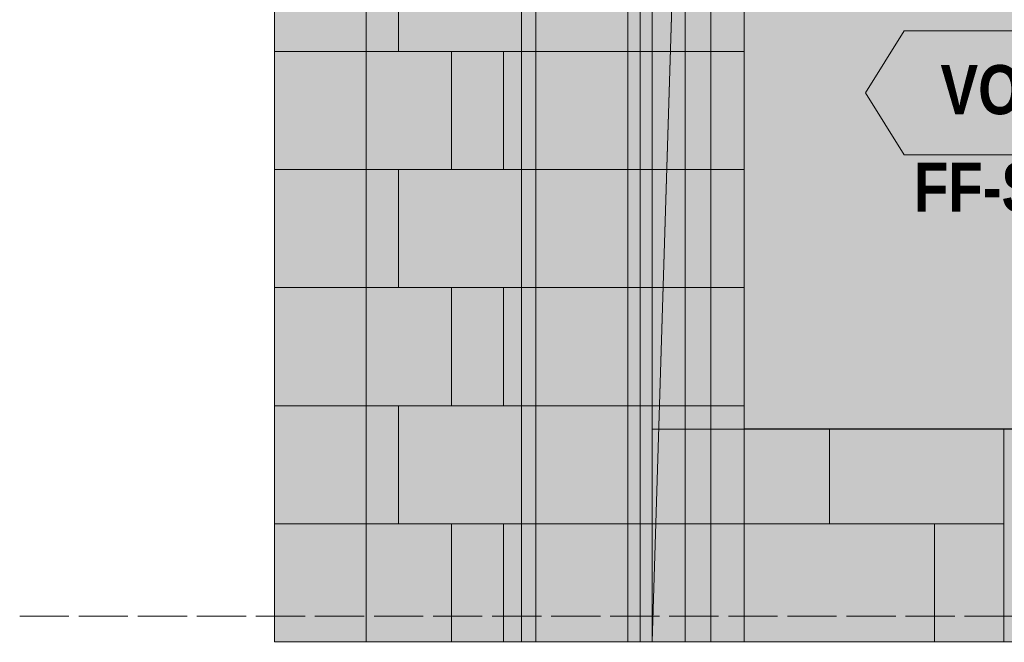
# Model space of a CAD drawing. Header units: millimetres. Extents: x 17 to 413, y 4 to 292.
# Tile 3 of 256: x 46 to 71, y 77 to 93. Entities that reach past the tile are written whole.
import ezdxf
from ezdxf.enums import TextEntityAlignment as Align

# ---------------------------------------------------------------- set-up
doc = ezdxf.new("R2010")
doc.units = ezdxf.units.MM
doc.linetypes.add('DASHED', pattern=[1.524, 1.27, -0.254])
for name, color, linetype in [('FILL-C_9EB2DB', 7, 'Continuous'), ('FILL-EPS', 7, 'Continuous'), ('FILL-WHITE', 7, 'Continuous'), ('LINE-C_2E8C94', 7, 'Continuous'), ('LINE-C_337880', 7, 'Continuous'), ('LINE-INK', 7, 'Continuous'), ('LINE-STEEL', 7, 'Continuous'), ('LINE-STEEL-DASH', 7, 'DASHED'), ('LINE-TEAL_DK', 7, 'Continuous'), ('TEXT-C_9E1A1A', 7, 'Continuous'), ('TEXT-TEAL_DK', 7, 'Continuous')]:
    doc.layers.add(name, color=color, linetype=linetype)
doc.styles.add('OpenSansCondensed-Bold', font='OpenSansCondensed-Bold.ttf')

msp = doc.modelspace()

# ---------------------------------------------------------------- hatches: boundary and pattern name
at = {"layer": 'FILL-C_9EB2DB', "true_color": 0x9eb2db}
h = msp.add_hatch(color=9, dxfattribs=at)
h.dxf.hatch_style = 1
h.paths.add_polyline_path([(62.928, 96.383), (63.595, 96.383), (63.595, 76.732), (62.928, 76.732)])
h = msp.add_hatch(color=9, dxfattribs=at)
h.dxf.hatch_style = 1
h.paths.add_polyline_path([(62.928, 76.732), (62.928, 96.383), (63.595, 96.383), (63.595, 76.732)])
at = {"layer": 'FILL-EPS', "true_color": 0xccffff}
h = msp.add_hatch(color=7, dxfattribs=at)
h.dxf.hatch_style = 1
h.paths.add_polyline_path([(52.331, 101.116), (54.703, 101.116), (54.703, 76.732), (52.331, 76.732)])
h = msp.add_hatch(color=7, dxfattribs=at)
h.dxf.hatch_style = 1
h.paths.add_polyline_path([(52.331, 101.116), (54.703, 101.116), (54.703, 99.741), (54.702, 99.741), (53.008, 99.741), (53.008, 98.724), (54.702, 98.724), (54.703, 98.734), (54.703, 98.734), (54.703, 76.732), (54.702, 76.732), (52.331, 76.732)])
h = msp.add_hatch(color=7, dxfattribs=at)
h.dxf.hatch_style = 1
h.paths.add_polyline_path([(52.331, 101.116), (54.702, 101.116), (54.702, 99.741), (53.008, 99.741), (53.008, 98.724), (54.702, 98.724), (54.702, 76.732), (52.331, 76.732)])
h = msp.add_hatch(color=7, dxfattribs=at)
h.dxf.hatch_style = 1
h.paths.add_polyline_path([(52.331, 101.116), (54.702, 101.116), (54.702, 99.741), (53.008, 99.741), (53.008, 98.724), (54.702, 98.724), (54.702, 76.732), (52.331, 76.732)])
h = msp.add_hatch(color=7, dxfattribs=at)
h.dxf.hatch_style = 1
h.paths.add_polyline_path([(52.331, 101.116), (54.702, 101.116), (54.703, 101.116), (54.703, 99.741), (53.008, 99.741), (53.008, 98.724), (54.702, 98.724), (54.703, 98.724), (54.703, 76.732), (54.703, 76.732), (54.703, 76.722), (54.703, 76.722), (54.703, 76.722), (54.703, 76.722), (54.702, 76.732), (52.331, 76.732)])
h = msp.add_hatch(color=7, dxfattribs=at)
h.dxf.hatch_style = 1
h.paths.add_polyline_path([(52.331, 76.732), (52.331, 101.116), (54.703, 101.116), (54.703, 76.732)])
h = msp.add_hatch(color=7, dxfattribs=at)
h.dxf.hatch_style = 1
h.paths.add_polyline_path([(54.703, 101.116), (93.581, 101.116), (93.581, 76.732), (88.782, 76.732), (88.782, 96.236), (58.712, 96.236), (58.712, 76.732), (54.703, 76.732)])
h = msp.add_hatch(color=7, dxfattribs=at)
h.dxf.hatch_style = 1
h.paths.add_polyline_path([(54.703, 76.732), (54.703, 101.116), (59.081, 101.116), (59.081, 76.732)])
h = msp.add_hatch(color=7, dxfattribs=at)
h.dxf.hatch_style = 1
h.paths.add_polyline_path([(59.081, 101.116), (61.452, 101.116), (61.452, 99.741), (61.452, 99.741), (61.452, 76.732), (59.081, 76.732), (59.081, 98.724)])
h = msp.add_hatch(color=7, dxfattribs=at)
h.dxf.hatch_style = 1
h.paths.add_polyline_path([(59.081, 101.116), (61.452, 101.116), (61.452, 98.724), (61.452, 98.724), (61.452, 76.732), (61.452, 76.732), (59.081, 76.732)])
h.paths.add_polyline_path([(61.452, 98.724), (61.452, 99.741), (59.758, 99.741), (59.758, 98.724)], flags=0)
h = msp.add_hatch(color=7, dxfattribs=at)
h.dxf.hatch_style = 1
h.paths.add_polyline_path([(59.081, 101.116), (61.452, 101.116), (61.452, 99.741), (59.758, 99.741), (59.758, 98.724), (61.452, 98.724), (61.452, 76.732), (59.081, 76.732)])
h = msp.add_hatch(color=7, dxfattribs=at)
h.dxf.hatch_style = 1
h.paths.add_polyline_path([(59.081, 76.732), (59.081, 101.116), (61.452, 101.116), (61.452, 98.724), (61.452, 76.732)])
h = msp.add_hatch(color=7, dxfattribs=at)
h.dxf.hatch_style = 1
h.paths.add_polyline_path([(59.081, 101.116), (61.452, 101.116), (61.453, 101.116), (61.453, 76.732), (61.453, 76.732), (61.453, 76.722), (61.453, 76.722), (61.452, 76.732), (59.081, 76.732)])
h = msp.add_hatch(color=7, dxfattribs=at)
h.dxf.hatch_style = 1
h.paths.add_polyline_path([(59.081, 76.732), (59.081, 101.116), (61.453, 101.116), (61.453, 76.732)])
h = msp.add_hatch(color=7, dxfattribs=at)
h.dxf.hatch_style = 1
h.paths.add_polyline_path([(61.453, 101.116), (62.081, 101.116), (62.081, 76.732), (61.453, 76.732)])
h = msp.add_hatch(color=7, dxfattribs=at)
h.dxf.hatch_style = 1
h.paths.add_polyline_path([(61.453, 76.732), (61.453, 101.116), (62.081, 101.116), (62.081, 76.732)])
h = msp.add_hatch(color=7, dxfattribs=at)
h.dxf.hatch_style = 1
h.paths.add_polyline_path([(62.081, 101.116), (64.452, 101.116), (64.452, 99.741), (64.452, 99.741), (64.452, 76.732), (62.081, 76.732), (62.081, 98.724)])
h = msp.add_hatch(color=7, dxfattribs=at)
h.dxf.hatch_style = 1
h.paths.add_polyline_path([(62.081, 101.116), (64.452, 101.116), (64.452, 98.724), (64.452, 98.724), (64.452, 76.732), (64.452, 76.732), (62.081, 76.732)])
h.paths.add_polyline_path([(64.452, 98.724), (64.452, 99.741), (62.758, 99.741), (62.758, 98.724)], flags=0)
h = msp.add_hatch(color=7, dxfattribs=at)
h.dxf.hatch_style = 1
h.paths.add_polyline_path([(62.081, 101.116), (62.758, 99.741), (62.758, 98.724), (62.758, 98.713), (62.758, 98.713), (62.081, 76.732), (62.081, 101.116)])
h = msp.add_hatch(color=7, dxfattribs=at)
h.dxf.hatch_style = 1
h.paths.add_polyline_path([(54.703, 98.724), (93.581, 98.724), (93.581, 76.732), (88.782, 76.732), (88.782, 96.236), (58.712, 96.236), (58.712, 76.732), (54.703, 76.732)])
h = msp.add_hatch(color=7, dxfattribs=at)
h.dxf.hatch_style = 1
h.paths.add_polyline_path([(54.703, 98.724), (59.081, 98.724), (59.081, 76.732), (54.703, 76.732)])
h = msp.add_hatch(color=7, dxfattribs=at)
h.dxf.hatch_style = 1
h.paths.add_polyline_path([(62.758, 98.724), (64.452, 98.724), (64.452, 76.732), (62.081, 76.732)])
h = msp.add_hatch(color=7, dxfattribs=at)
h.dxf.hatch_style = 1
h.paths.add_polyline_path([(62.081, 82.224), (62.081, 97.407), (64.452, 97.407), (64.452, 82.224)])
h = msp.add_hatch(color=7, dxfattribs=at)
h.dxf.hatch_style = 1
h.paths.add_polyline_path([(52.331, 76.732), (52.331, 96.236), (54.702, 96.236), (54.702, 76.732)])
h = msp.add_hatch(color=7, dxfattribs=at)
h.dxf.hatch_style = 1
h.paths.add_polyline_path([(52.331, 96.236), (54.702, 96.236), (54.702, 76.732), (52.331, 76.732)])
h = msp.add_hatch(color=7, dxfattribs=at)
h.dxf.hatch_style = 1
h.paths.add_polyline_path([(52.331, 76.732), (52.331, 96.236), (54.702, 96.236), (54.702, 76.732)])
h = msp.add_hatch(color=7, dxfattribs=at)
h.dxf.hatch_style = 1
h.paths.add_polyline_path([(52.331, 96.236), (54.702, 96.236), (54.702, 76.732), (52.331, 76.732)])
h = msp.add_hatch(color=7, dxfattribs=at)
h.dxf.hatch_style = 1
h.paths.add_polyline_path([(62.081, 76.732), (62.081, 82.224), (64.452, 82.224), (64.452, 76.732)])
h = msp.add_hatch(color=7, dxfattribs=at)
h.dxf.hatch_style = 1
h.paths.add_polyline_path([(62.081, 82.224), (64.452, 82.224), (64.453, 82.224), (64.453, 76.732), (64.453, 76.732), (64.453, 76.732), (64.453, 76.728), (64.452, 76.732), (62.081, 76.732)])
h = msp.add_hatch(color=7, dxfattribs=at)
h.dxf.hatch_style = 1
h.paths.add_polyline_path([(62.081, 76.732), (62.081, 82.224), (64.453, 82.224), (64.453, 76.732)])
h = msp.add_hatch(color=7, dxfattribs=at)
h.dxf.hatch_style = 1
h.paths.add_polyline_path([(64.453, 82.224), (81.543, 82.224), (81.543, 76.732), (64.453, 76.732)])
h = msp.add_hatch(color=7, dxfattribs=at)
h.dxf.hatch_style = 1
h.paths.add_polyline_path([(64.453, 76.732), (64.453, 82.224), (81.543, 82.224), (81.543, 76.732)])
at = {"layer": 'FILL-WHITE', "true_color": 0xffffff}
h = msp.add_hatch(color=7, dxfattribs=at)
h.dxf.hatch_style = 1
h.paths.add_polyline_path([(64.453, 82.232), (64.453, 97.432), (81.54, 97.432), (81.54, 82.232)])
h = msp.add_hatch(color=7, dxfattribs=at)
h.dxf.hatch_style = 1
h.paths.add_polyline_path([(64.453, 82.232), (64.453, 97.432), (81.54, 97.432), (81.54, 82.232)])
h = msp.add_hatch(color=7, dxfattribs=at)
h.dxf.hatch_style = 1
h.paths.add_polyline_path([(64.453, 82.232), (64.453, 97.432), (81.54, 97.432), (81.54, 82.232)])
h = msp.add_hatch(color=7, dxfattribs=at)
h.dxf.hatch_style = 1
h.paths.add_polyline_path([(67.582, 90.899), (68.582, 92.499), (77.412, 92.499), (78.412, 90.899), (77.412, 89.299), (68.582, 89.299)])

# ---------------------------------------------------------------- linework, layer by layer
at = {"layer": 'LINE-C_2E8C94', "lineweight": 5}
for points in [[(52.331, 101.116), (52.331, 101.116), (54.703, 101.116), (54.703, 76.732), (54.703, 76.732), (54.703, 76.732), (54.703, 76.732), (52.331, 76.732)], [(52.331, 101.116), (54.703, 101.116), (54.703, 99.741), (54.702, 99.741), (53.008, 99.741), (53.008, 98.724), (54.702, 98.724), (54.703, 98.734), (54.703, 98.734), (54.703, 76.732), (54.702, 76.732), (52.331, 76.732)], [(52.331, 101.116), (54.702, 101.116), (54.702, 99.741), (53.008, 99.741), (53.008, 98.724), (54.702, 98.724), (54.702, 76.732), (52.331, 76.732)], [(52.331, 101.116), (54.702, 101.116), (54.702, 99.741), (53.008, 99.741), (53.008, 98.724), (54.702, 98.724), (54.702, 76.732), (52.331, 76.732)], [(52.331, 101.116), (54.702, 101.116), (54.703, 101.116), (54.703, 99.741), (53.008, 99.741), (53.008, 98.724), (54.702, 98.724), (54.703, 98.724), (54.703, 76.732), (54.703, 76.732), (54.703, 76.722), (54.703, 76.722), (54.703, 76.722), (54.703, 76.722), (54.702, 76.732), (52.331, 76.732)], [(52.331, 76.732), (52.331, 101.116), (54.703, 101.116), (54.703, 101.116), (54.703, 101.116), (54.703, 76.732)], [(54.703, 101.116), (93.581, 101.116), (93.581, 76.732), (88.782, 76.732), (88.782, 96.236), (58.712, 96.236), (58.712, 76.732), (54.703, 76.732)], [(54.703, 76.732), (54.703, 101.116), (59.081, 101.116), (59.081, 101.116), (59.081, 101.116), (59.081, 76.732)], [(59.081, 101.116), (59.081, 101.116), (61.452, 101.116), (61.452, 99.741), (61.452, 99.741), (61.452, 76.732), (59.081, 76.732), (59.081, 98.724), (59.081, 101.116)], [(59.081, 101.116), (61.452, 101.116), (61.452, 98.724), (61.452, 98.724), (61.452, 76.732), (61.452, 76.732), (59.081, 76.732)], [(59.081, 101.116), (61.452, 101.116), (61.452, 99.741), (59.758, 99.741), (59.758, 98.724), (61.452, 98.724), (61.452, 76.732), (59.081, 76.732)], [(59.081, 76.732), (59.081, 76.732), (59.081, 101.116), (61.452, 101.116), (61.452, 98.724), (61.452, 76.732)], [(59.081, 101.116), (59.081, 101.116), (61.452, 101.116), (61.453, 101.116), (61.453, 76.732), (61.453, 76.732), (61.453, 76.732), (61.453, 76.722), (61.453, 76.722), (61.452, 76.732), (59.081, 76.732), (59.081, 101.116)], [(59.081, 76.732), (59.081, 101.116), (61.453, 101.116), (61.453, 101.116), (61.453, 76.732)], [(61.453, 101.116), (62.081, 101.116), (62.081, 76.732), (62.081, 76.732), (62.081, 76.732), (62.081, 76.732), (61.453, 76.732), (61.453, 101.116)], [(61.453, 76.732), (61.453, 76.732), (61.453, 76.732), (61.453, 101.116), (62.081, 101.116), (62.081, 101.116), (62.081, 76.732), (61.453, 76.732)], [(62.081, 101.116), (64.452, 101.116), (64.452, 99.741), (64.452, 99.741), (64.452, 76.732), (62.081, 76.732), (62.081, 98.724), (62.081, 98.724)], [(62.081, 101.116), (64.452, 101.116), (64.452, 98.724), (64.452, 98.724), (64.452, 76.732), (64.452, 76.732), (62.081, 76.732)], [(62.081, 101.116), (62.081, 101.116), (62.758, 99.741), (62.758, 98.724), (62.758, 98.724), (62.758, 98.713), (62.758, 98.713), (62.081, 76.732), (62.081, 101.116), (62.081, 101.116)], [(54.703, 98.724), (93.581, 98.724), (93.581, 76.732), (88.782, 76.732), (88.782, 96.236), (58.712, 96.236), (58.712, 76.732), (54.703, 76.732)], [(54.703, 98.724), (59.081, 98.724), (59.081, 76.732), (59.081, 76.732), (54.703, 76.732)], [(62.758, 98.724), (62.758, 98.724), (64.452, 98.724), (64.452, 76.732), (64.452, 76.732), (62.081, 76.732)], [(62.081, 82.224), (62.081, 82.224), (62.081, 97.407), (64.452, 97.407), (64.452, 97.407), (64.452, 97.407), (64.452, 97.407), (64.452, 97.407), (64.452, 82.224), (62.081, 82.224)], [(52.331, 76.732), (52.331, 96.236), (54.702, 96.236), (54.702, 76.732)], [(52.331, 96.236), (54.702, 96.236), (54.702, 76.732), (52.331, 76.732)], [(52.331, 76.732), (52.331, 96.236), (54.702, 96.236), (54.702, 76.732)], [(52.331, 96.236), (54.702, 96.236), (54.702, 76.732), (52.331, 76.732)], [(62.081, 76.732), (62.081, 76.732), (62.081, 76.732), (62.081, 82.224), (64.452, 82.224), (64.452, 82.224), (64.452, 76.732), (62.081, 76.732)], [(62.081, 82.224), (64.452, 82.224), (64.453, 82.224), (64.453, 76.732), (64.453, 76.732), (64.453, 76.732), (64.453, 76.728), (64.452, 76.732), (62.081, 76.732), (62.081, 82.224)], [(62.081, 76.732), (62.081, 82.224), (64.453, 82.224), (64.453, 76.732)], [(64.453, 82.224), (81.543, 82.224), (81.543, 76.732), (81.543, 76.732), (64.453, 76.732)], [(64.453, 76.732), (64.453, 76.732), (64.453, 82.224), (81.543, 82.224), (81.543, 82.224), (81.543, 76.732)]]:
    msp.add_lwpolyline(points, close=True, dxfattribs=at)
at = {"layer": 'LINE-C_337880', "lineweight": 5}
for p, q in [((55.536, 91.972), (55.536, 95.02)), ((55.536, 91.972), (55.536, 95.02)), ((61.766, 91.972), (61.766, 95.02)), ((61.766, 91.972), (61.766, 95.02)), ((52.338, 91.972), (54.697, 91.972)), ((52.338, 91.972), (54.697, 91.972)), ((52.338, 91.972), (54.695, 91.972)), ((52.338, 91.972), (54.695, 91.972)), ((52.338, 91.972), (54.695, 91.972)), ((52.338, 91.972), (54.695, 91.972)), ((52.338, 91.972), (54.695, 91.972)), ((52.338, 91.972), (54.695, 91.972)), ((52.338, 91.972), (54.697, 91.972)), ((52.338, 91.972), (54.697, 91.972)), ((54.71, 91.972), (56.903, 91.972)), ((54.71, 91.972), (56.903, 91.972)), ((54.71, 91.972), (55.536, 91.972)), ((54.71, 91.972), (55.536, 91.972)), ((55.536, 91.972), (58.246, 91.972)), ((55.536, 91.972), (58.246, 91.972)), ((56.903, 88.924), (56.903, 91.972)), ((56.903, 91.972), (58.705, 91.972)), ((56.903, 88.924), (56.903, 91.972)), ((56.903, 91.972), (58.705, 91.972)), ((58.246, 88.924), (58.246, 91.972)), ((58.246, 91.972), (59.074, 91.972)), ((58.246, 88.924), (58.246, 91.972)), ((58.246, 91.972), (59.074, 91.972)), ((59.088, 91.972), (61.445, 91.972)), ((59.088, 91.972), (61.445, 91.972)), ((59.088, 91.972), (61.445, 91.972)), ((59.088, 91.972), (61.445, 91.972)), ((59.088, 91.972), (61.447, 91.972)), ((59.088, 91.972), (61.447, 91.972)), ((61.46, 91.972), (61.766, 91.972)), ((61.46, 91.972), (61.766, 91.972)), ((61.766, 88.924), (61.766, 91.972)), ((61.766, 91.972), (62.074, 91.972)), ((61.766, 88.924), (61.766, 91.972)), ((61.766, 91.972), (62.074, 91.972)), ((62.088, 91.972), (64.445, 91.972)), ((62.088, 91.972), (64.445, 91.972)), ((62.088, 91.972), (62.544, 91.972)), ((62.088, 91.972), (64.445, 91.972)), ((62.557, 91.972), (64.445, 91.972)), ((52.338, 88.924), (54.697, 88.924)), ((52.338, 88.924), (54.697, 88.924)), ((52.338, 88.924), (54.695, 88.924)), ((52.338, 88.924), (54.695, 88.924)), ((52.338, 88.924), (54.695, 88.924)), ((52.338, 88.924), (54.695, 88.924)), ((52.338, 88.924), (54.695, 88.924)), ((52.338, 88.924), (54.695, 88.924)), ((52.338, 88.924), (54.697, 88.924)), ((52.338, 88.924), (54.697, 88.924)), ((54.71, 88.924), (56.903, 88.924)), ((54.71, 88.924), (56.903, 88.924)), ((54.71, 88.924), (55.536, 88.924)), ((54.71, 88.924), (55.536, 88.924)), ((55.536, 85.876), (55.536, 88.924)), ((55.536, 88.924), (58.246, 88.924)), ((55.536, 85.876), (55.536, 88.924)), ((55.536, 88.924), (58.246, 88.924)), ((56.903, 88.924), (58.705, 88.924)), ((56.903, 88.924), (58.705, 88.924)), ((58.246, 88.924), (59.074, 88.924)), ((58.246, 88.924), (59.074, 88.924)), ((59.088, 88.924), (61.445, 88.924)), ((59.088, 88.924), (61.445, 88.924)), ((59.088, 88.924), (61.445, 88.924)), ((59.088, 88.924), (61.445, 88.924)), ((59.088, 88.924), (61.447, 88.924)), ((59.088, 88.924), (61.447, 88.924)), ((61.46, 88.924), (61.766, 88.924)), ((61.46, 88.924), (61.766, 88.924)), ((61.766, 85.876), (61.766, 88.924)), ((61.766, 88.924), (62.074, 88.924)), ((61.766, 85.876), (61.766, 88.924)), ((61.766, 88.924), (62.074, 88.924)), ((62.088, 88.924), (64.445, 88.924)), ((62.088, 88.924), (64.445, 88.924)), ((62.088, 88.924), (62.45, 88.924)), ((62.088, 88.924), (64.445, 88.924)), ((62.463, 88.924), (64.445, 88.924)), ((52.338, 85.876), (54.697, 85.876)), ((52.338, 85.876), (54.697, 85.876)), ((52.338, 85.876), (54.695, 85.876)), ((52.338, 85.876), (54.695, 85.876)), ((52.338, 85.876), (54.695, 85.876)), ((52.338, 85.876), (54.695, 85.876)), ((52.338, 85.876), (54.695, 85.876)), ((52.338, 85.876), (54.695, 85.876)), ((52.338, 85.876), (54.697, 85.876)), ((52.338, 85.876), (54.697, 85.876)), ((54.71, 85.876), (56.903, 85.876)), ((54.71, 85.876), (56.903, 85.876)), ((54.71, 85.876), (55.536, 85.876)), ((54.71, 85.876), (55.536, 85.876)), ((55.536, 85.876), (58.246, 85.876)), ((55.536, 85.876), (58.246, 85.876)), ((56.903, 82.828), (56.903, 85.876)), ((56.903, 85.876), (58.705, 85.876)), ((56.903, 82.828), (56.903, 85.876)), ((56.903, 85.876), (58.705, 85.876)), ((58.246, 82.828), (58.246, 85.876)), ((58.246, 85.876), (59.074, 85.876)), ((58.246, 82.828), (58.246, 85.876)), ((58.246, 85.876), (59.074, 85.876)), ((59.088, 85.876), (61.445, 85.876)), ((59.088, 85.876), (61.445, 85.876)), ((59.088, 85.876), (61.445, 85.876)), ((59.088, 85.876), (61.445, 85.876)), ((59.088, 85.876), (61.447, 85.876)), ((59.088, 85.876), (61.447, 85.876)), ((61.46, 85.876), (61.766, 85.876)), ((61.46, 85.876), (61.766, 85.876)), ((61.766, 82.828), (61.766, 85.876)), ((61.766, 85.876), (62.074, 85.876)), ((61.766, 82.828), (61.766, 85.876)), ((61.766, 85.876), (62.074, 85.876)), ((62.088, 85.876), (64.445, 85.876)), ((62.088, 85.876), (64.445, 85.876)), ((62.088, 85.876), (62.356, 85.876)), ((62.088, 85.876), (64.445, 85.876)), ((62.369, 85.876), (64.445, 85.876)), ((52.338, 82.828), (54.697, 82.828)), ((52.338, 82.828), (54.697, 82.828)), ((52.338, 82.828), (54.695, 82.828)), ((52.338, 82.828), (54.695, 82.828)), ((52.338, 82.828), (54.695, 82.828)), ((52.338, 82.828), (54.695, 82.828)), ((52.338, 82.828), (54.695, 82.828)), ((52.338, 82.828), (54.695, 82.828)), ((52.338, 82.828), (54.697, 82.828)), ((52.338, 82.828), (54.697, 82.828)), ((54.71, 82.828), (56.903, 82.828)), ((54.71, 82.828), (56.903, 82.828)), ((54.71, 82.828), (55.536, 82.828)), ((54.71, 82.828), (55.536, 82.828)), ((55.536, 79.78), (55.536, 82.828)), ((55.536, 82.828), (58.246, 82.828)), ((55.536, 79.78), (55.536, 82.828)), ((55.536, 82.828), (58.246, 82.828)), ((56.903, 82.828), (58.705, 82.828)), ((56.903, 82.828), (58.705, 82.828)), ((58.246, 82.828), (59.074, 82.828)), ((58.246, 82.828), (59.074, 82.828)), ((59.088, 82.828), (61.445, 82.828)), ((59.088, 82.828), (61.445, 82.828)), ((59.088, 82.828), (61.445, 82.828)), ((59.088, 82.828), (61.445, 82.828)), ((59.088, 82.828), (61.447, 82.828)), ((59.088, 82.828), (61.447, 82.828)), ((61.46, 82.828), (61.766, 82.828)), ((61.46, 82.828), (61.766, 82.828)), ((61.766, 79.78), (61.766, 82.828)), ((61.766, 82.828), (62.074, 82.828)), ((61.766, 79.78), (61.766, 82.828)), ((61.766, 82.828), (62.074, 82.828)), ((62.088, 82.828), (64.445, 82.828)), ((62.088, 82.828), (64.445, 82.828)), ((62.088, 82.828), (62.262, 82.828)), ((62.088, 82.828), (64.445, 82.828)), ((62.275, 82.828), (64.445, 82.828)), ((66.653, 79.78), (66.653, 82.217)), ((66.653, 79.78), (66.653, 82.217)), ((71.152, 79.78), (71.152, 82.217)), ((71.152, 79.78), (71.152, 82.217)), ((52.338, 79.78), (54.697, 79.78)), ((52.338, 79.78), (54.697, 79.78)), ((52.338, 79.78), (54.695, 79.78)), ((52.338, 79.78), (54.695, 79.78)), ((52.338, 79.78), (54.695, 79.78)), ((52.338, 79.78), (54.695, 79.78)), ((52.338, 79.78), (54.695, 79.78)), ((52.338, 79.78), (54.695, 79.78)), ((52.338, 79.78), (54.697, 79.78)), ((52.338, 79.78), (54.697, 79.78)), ((54.71, 79.78), (56.903, 79.78)), ((54.71, 79.78), (56.903, 79.78)), ((54.71, 79.78), (55.536, 79.78)), ((54.71, 79.78), (55.536, 79.78)), ((55.536, 79.78), (58.246, 79.78)), ((55.536, 79.78), (58.246, 79.78)), ((56.903, 76.739), (56.903, 79.78)), ((56.903, 79.78), (58.705, 79.78)), ((56.903, 76.739), (56.903, 79.78)), ((56.903, 79.78), (58.705, 79.78)), ((58.246, 76.739), (58.246, 79.78)), ((58.246, 79.78), (59.074, 79.78)), ((58.246, 76.739), (58.246, 79.78)), ((58.246, 79.78), (59.074, 79.78)), ((59.088, 79.78), (61.445, 79.78)), ((59.088, 79.78), (61.445, 79.78)), ((59.088, 79.78), (61.445, 79.78)), ((59.088, 79.78), (61.445, 79.78)), ((59.088, 79.78), (61.447, 79.78)), ((59.088, 79.78), (61.447, 79.78)), ((61.46, 79.78), (61.766, 79.78)), ((61.46, 79.78), (61.766, 79.78)), ((61.766, 76.739), (61.766, 79.78)), ((61.766, 79.78), (62.074, 79.78)), ((61.766, 76.739), (61.766, 79.78)), ((61.766, 79.78), (62.074, 79.78)), ((62.088, 79.78), (64.445, 79.78)), ((62.088, 79.78), (64.445, 79.78)), ((62.088, 79.78), (64.445, 79.78)), ((62.088, 79.78), (64.447, 79.78)), ((62.088, 79.78), (64.447, 79.78)), ((62.182, 79.78), (64.445, 79.78)), ((64.46, 79.78), (66.653, 79.78)), ((64.46, 79.78), (66.653, 79.78)), ((66.653, 79.78), (69.362, 79.78)), ((66.653, 79.78), (69.362, 79.78)), ((69.362, 76.739), (69.362, 79.78)), ((69.362, 79.78), (71.152, 79.78)), ((69.362, 76.739), (69.362, 79.78)), ((69.362, 79.78), (71.152, 79.78)), ((71.152, 76.739), (71.152, 79.78)), ((71.152, 76.739), (71.152, 79.78))]:
    msp.add_line(p, q, dxfattribs=at)
at = {"layer": 'LINE-INK', "lineweight": 5}
msp.add_lwpolyline([(64.453, 82.232), (64.453, 97.432), (81.54, 97.432), (81.54, 82.232)], close=True, dxfattribs=at)
msp.add_lwpolyline([(64.453, 82.232), (64.453, 97.432), (81.54, 97.432), (81.54, 82.232)], close=True, dxfattribs=at)
at = {"layer": 'LINE-STEEL', "lineweight": 5}
for points in [[(62.928, 96.383), (63.595, 96.383), (63.595, 76.732), (63.595, 76.732), (62.928, 76.732), (62.928, 96.383)], [(62.928, 76.732), (62.928, 76.732), (62.928, 96.383), (63.595, 96.383), (63.595, 96.383), (63.595, 76.732)]]:
    msp.add_lwpolyline(points, close=True, dxfattribs=at)
at = {"layer": 'LINE-STEEL-DASH', "lineweight": 5}
msp.add_line((45.758, 77.399), (280.242, 77.399), dxfattribs=at)
msp.add_lwpolyline([(63.595, 96.383), (63.595, 76.732), (62.928, 76.732), (62.928, 96.383)], dxfattribs=at)
at = {"layer": 'LINE-TEAL_DK', "lineweight": 5}
msp.add_lwpolyline([(67.582, 90.899), (68.582, 92.499), (77.412, 92.499), (78.412, 90.899), (77.412, 89.299), (68.582, 89.299)], close=True, dxfattribs=at)

# ---------------------------------------------------------------- texts
at = {"layer": 'TEXT-C_9E1A1A', "style": 'OpenSansCondensed-Bold'}
msp.add_text('FF-S42 over', height=1.27, dxfattribs=at).set_placement((72.997, 87.832), align=Align.CENTER)
at = {"layer": 'TEXT-TEAL_DK', "style": 'OpenSansCondensed-Bold'}
msp.add_text('VOID W38', height=1.27, dxfattribs=at).set_placement((72.997, 90.349), align=Align.CENTER)

doc.saveas('drawing.dxf')
